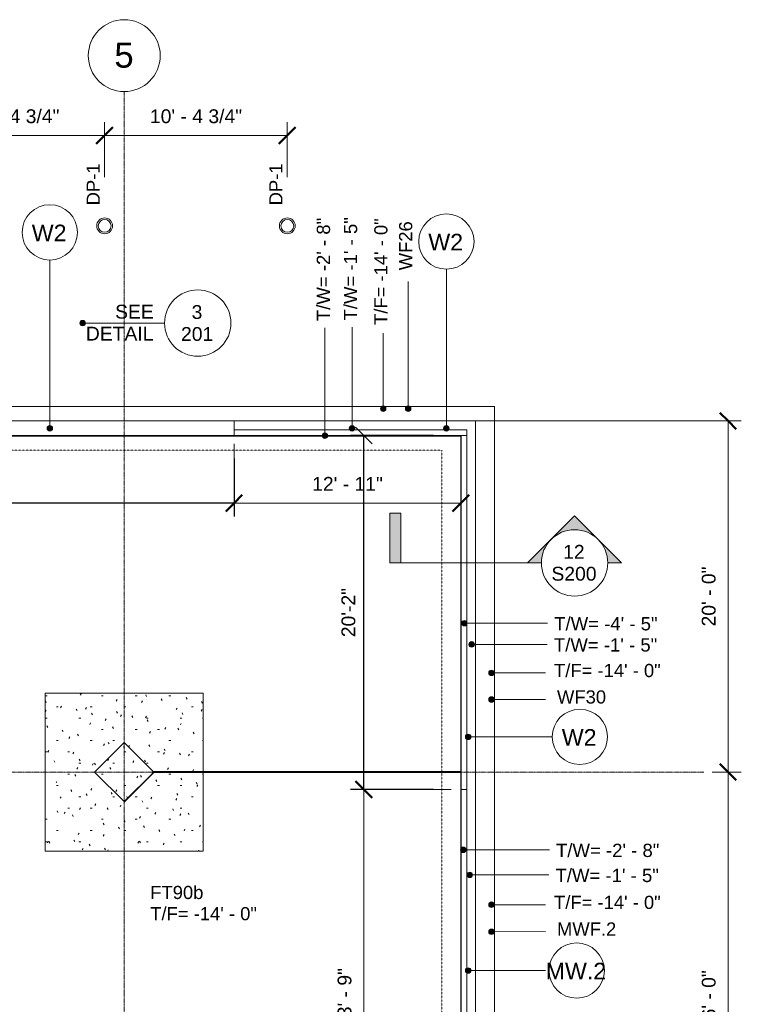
# Model space of a CAD drawing. Header units: inches. Extents: x -4126 to -1638, y 141 to 12362.
# Tile 15 of 15: x -2245 to -1752, y 11688 to 12362. Entities that reach past the tile are written whole.
import ezdxf

# ---------------------------------------------------------------- set-up
doc = ezdxf.new("R2010")
doc.units = ezdxf.units.IN
doc.header["$MEASUREMENT"] = 0
doc.linetypes.add('Aligning Line 1_8_', pattern=[0.25, 0.125, -0.125])
doc.linetypes.add('Línea de rejilla', pattern=[0.875, 0.5, -0.125, 0.125, -0.125])
for name, color, linetype, lineweight in [('A-ANNO-DIMS', 7, 'Continuous', 9), ('A-ANNO-DIMS-96', 7, 'Continuous', 9), ('A-ANNO-DIMS_corr', 7, 'Continuous', 9), ('A-ANNO-NOTE', 7, 'Continuous', 9), ('A-DETL-GENF', 7, 'Continuous', 9), ('A-FLOR', 7, 'Continuous', 9), ('A-WALL', 7, 'Continuous', 9), ('A-WALL-IDEN', 7, 'Continuous', 9), ('G-ANNO-DIMS', 7, 'Continuous', 9), ('S-FNDN', 7, 'Continuous', 9), ('S-FNDN-IDEN', 7, 'Continuous', 9), ('S-GRID', 7, 'Continuous', 9), ('S-GRID-IDEN', 7, 'Continuous', 9)]:
    doc.layers.add(name, color=color, linetype=linetype, lineweight=lineweight)
doc.styles.add('Arial', font='Arial.ttf', dxfattribs={"height": 9.448819})
doc.styles.add('Arial_1', font='arial.ttf', dxfattribs={"height": 17.007874})
doc.styles.add('Arial_2', font='arial.ttf', dxfattribs={"height": 9})
doc.styles.add('Arial_3', font='arial.ttf', dxfattribs={"height": 9.070866})
doc.styles.add('Arial_4', font='arial.ttf', dxfattribs={"height": 11.338583})
doc.dimstyles.new('Diagonal_-_Arial_2_5_mm', dxfattribs={"dimscale": 12, "dimtxt": 9.640246, "dimasz": 0.944882, "dimexe": 0.755906, "dimexo": 0.472441, "dimgap": 0.472441, "dimtad": 1, "dimdec": 4, "dimrnd": 0.0625, "dimzin": 1, "dimdsep": 46, "dimlunit": 4, "dimtxsty": 'Arial', "dimblk1": 'OBLIQUE', "dimblk2": 'OBLIQUE', "dimsah": 1, "dimcen": 0.09, "dimazin": 0, "dimtfac": 1, "dimtdec": 4, "dimtix": 1, "dimtmove": 0, "dimatfit": 3, "dimfxl": 1, "dimtvp": 1, "dimtfill": 1, "dimfrac": 2, "dimtolj": 1, "dimtzin": 0, "dimarcsym": 2})
doc.dimstyles.new('Diagonal_-_Arial_2_5_rounding', dxfattribs={"dimscale": 12, "dimtxt": 9.640246, "dimasz": 0.944882, "dimexe": 0.755906, "dimexo": 0.472441, "dimgap": 0.472441, "dimtad": 1, "dimrnd": 0.25, "dimzin": 1, "dimdsep": 46, "dimlunit": 4, "dimtxsty": 'Arial', "dimblk1": 'OBLIQUE', "dimblk2": 'OBLIQUE', "dimsah": 1, "dimcen": 0.09, "dimazin": 0, "dimtfac": 1, "dimtdec": 4, "dimtix": 1, "dimtmove": 0, "dimatfit": 3, "dimfxl": 1, "dimtvp": 1, "dimtfill": 1, "dimfrac": 2, "dimtolj": 1, "dimtzin": 0, "dimarcsym": 2})

# ---------------------------------------------------------------- blocks, each defined once
blk = doc.blocks.new('Zapata-Rectangular - 9_0x9_0x1_8-V3-FOUNDATION PLAN 01')
at = {"layer": 'S-FNDN'}
h = blk.add_hatch(dxfattribs=at)
h.set_pattern_fill('FP_5', color=256, style=0, pattern_type=2)
h.set_pattern_definition([(0, (2173.324, -11847.189), (30.72, 7.68), [1.267, -21.773, 1.267, -21.773, -122.88]), (0, (2173.324, -11847.189), (30.72, 7.68), [-46.08, 1.267, -44.813, 1.267, -21.773, -53.76]), (0, (2173.324, -11847.189), (30.72, 7.68), [-115.2, 1.267, -14.093, 1.267, -37.133]), (120, (2184.844, -11843.349), (-22.011075, 22.7643004), [1.267, -21.773, 1.267, -21.773, -122.88]), (120, (2184.844, -11843.349), (-22.011075, 22.7643004), [-46.08, 1.267, -44.813, 1.267, -21.773, -53.76]), (120, (2184.844, -11843.349), (-22.011075, 22.7643004), [-115.2, 1.267, -14.093, 1.267, -37.133]), (240, (2188.684, -11827.989), (-8.708925, -30.4443004), [1.267, -21.773, 1.267, -21.773, -122.88]), (240, (2188.684, -11827.989), (-8.708925, -30.4443004), [-46.08, 1.267, -44.813, 1.267, -21.773, -53.76]), (240, (2188.684, -11827.989), (-8.708925, -30.4443004), [-115.2, 1.267, -14.093, 1.267, -37.133])])
h.paths.add_polyline_path([(54, 54), (54, -54), (-54, -54), (-54, 54)], flags=0)
at = {"layer": 'S-FNDN', "linetype": 'Aligning Line 1_8_'}
for p, q in [((54, 54), (-54, 54)), ((-54, 54), (-54, -54)), ((-54, -54), (-54, 54)), ((-54, 54), (54, 54)), ((-54, 54), (-54, 54)), ((54, -54), (54, 54)), ((54, 54), (54, -54)), ((54, 54), (54, 54)), ((-54, -54), (54, -54)), ((54, -54), (-54, -54)), ((-54, -54), (-54, -54)), ((54, -54), (54, -54))]:
    blk.add_line(p, q, dxfattribs=at)
blk = doc.blocks.new('316600 - Special Foundations - Diamond Pier - Generic - 316600 - Special Foundations - Diamond Pier - Generic-562664-FOUNDATION PLAN 01')
at = {"layer": 'S-FNDN'}
for radius in [5.41, 4.38]:
    blk.add_circle((0, 0), radius, dxfattribs=at)
blk = doc.blocks.new('DETAIL_1 - DETAIL_1-617838-FOUNDATION PLAN 01')
at = {"layer": 'A-DETL-GENF'}
h = blk.add_hatch(color=256, dxfattribs=at)
edge = h.paths.add_edge_path(flags=0)
edge.add_arc((56, 0), 1.88, 0, 180)
edge.add_arc((56, 0), 1.88, 180, 360)
blk.add_line((0, 0), (56, 0), dxfattribs=at)
blk.add_circle((-22.68, 0), 22.68, dxfattribs=at)
for start, end in [(0, 180), (180, 360)]:
    blk.add_arc((56, 0), 1.88, start, end, dxfattribs=at)
blk = doc.blocks.new('SECTION - SECTION-602608-FOUNDATION PLAN 01')
at = {"layer": 'A-DETL-GENF'}
h = blk.add_hatch(color=256, dxfattribs=at)
edge = h.paths.add_edge_path(flags=0)
edge.add_line((-22.68, -32.07), (-54.75, 0))
edge.add_line((-54.75, 0), (-45.35, 0))
edge.add_arc((-22.68, 0), 22.68, 180, 360)
edge.add_line((0, 0), (9.39, 0))
edge.add_line((9.39, 0), (-22.68, -32.07))
blk.add_hatch(color=256, dxfattribs=at).paths.add_polyline_path([(103.56, -34.02), (96, -34.02), (96, 0), (103.56, 0)], flags=0)
for p, q in [((-45.35, 0), (-54.75, 0)), ((-54.75, 0), (-22.68, -32.07)), ((-45.35, 0), (-54.75, 0)), ((-54.75, 0), (-22.68, -32.07)), ((-22.68, -32.07), (9.39, 0)), ((-22.68, -32.07), (9.39, 0)), ((0, 0), (96, 0)), ((9.39, 0), (0, 0)), ((9.39, 0), (0, 0)), ((103.56, 0), (96, 0)), ((96, 0), (96, -34.02)), ((103.56, 0), (96, 0)), ((96, 0), (96, -34.02)), ((103.56, -34.02), (103.56, 0)), ((103.56, -34.02), (103.56, 0)), ((96, -34.02), (103.56, -34.02)), ((96, -34.02), (103.56, -34.02))]:
    blk.add_line(p, q, dxfattribs=at)
blk.add_circle((-22.68, 0), 22.68, dxfattribs=at)
blk.add_arc((-22.68, 0), 22.68, 180, 360, dxfattribs=at)
blk = doc.blocks.new('Rejilla - Extremo inicial de rejilla - Círculo-11506-FOUNDATION PLAN 01')
at = {"layer": 'S-GRID-IDEN', "color": 253, "true_color": 0xaaaaaa}
blk.add_circle((0, 0), 0.2559, dxfattribs=at)
blk = doc.blocks.new('DIMBLOCK11-FOUNDATION PLAN 01')
at = {"layer": 'A-ANNO-DIMS-96', "lineweight": 50}
for p, q in [((-1760.81, 11847.19), (-1766.47, 11852.86)), ((-1760.81, 11847.19), (-1755.14, 11841.52)), ((-1760.81, 11535.19), (-1766.47, 11540.86)), ((-1760.81, 11535.19), (-1755.14, 11529.52))]:
    blk.add_line(p, q, dxfattribs=at)
at = {"layer": 'A-ANNO-DIMS-96'}
for p, q in [((-1771.58, 11847.19), (-1751.73, 11847.19)), ((-1760.81, 11847.19), (-1771.58, 11847.19)), ((-1760.81, 11535.19), (-1760.81, 11847.19)), ((-1771.58, 11535.19), (-1751.73, 11535.19)), ((-1760.81, 11535.19), (-1771.58, 11535.19))]:
    blk.add_line(p, q, dxfattribs=at)
at = {"layer": 'A-ANNO-DIMS-96', "color": 0, "insert": (-1778.74, 11670.72), "char_height": 9.449, "width": 49.1208, "attachment_point": 1, "rotation": 90, "line_spacing_factor": 0.941778, "style": 'Arial', "bg_fill": 3, "box_fill_scale": 1.25, "bg_fill_color": 256, "bg_fill_true_color": 13158600, "bg_fill_transparency": 0}
blk.add_mtext('26\' - 0"', dxfattribs=at)
blk = doc.blocks.new('_Oblique')
at = {"color": 0, "linetype": 'ByBlock', "lineweight": -2}
blk.add_line((-0.5, -0.5), (0.5, 0.5), dxfattribs=at)
blk = doc.blocks.new('DIMBLOCK25-FOUNDATION PLAN 01')
at = {"layer": 'A-ANNO-DIMS-96', "lineweight": 50}
for p, q in [((-1760.81, 12087.19), (-1766.47, 12092.86)), ((-1760.81, 12087.19), (-1755.14, 12081.52)), ((-1760.81, 11847.19), (-1766.47, 11852.86)), ((-1760.81, 11847.19), (-1755.14, 11841.52))]:
    blk.add_line(p, q, dxfattribs=at)
at = {"layer": 'A-ANNO-DIMS-96'}
for p, q in [((-1933.65, 12087.19), (-1751.73, 12087.19)), ((-1760.81, 12087.19), (-1933.65, 12087.19)), ((-1760.81, 11847.19), (-1760.81, 12087.19)), ((-1771.58, 11847.19), (-1751.73, 11847.19)), ((-1760.81, 11847.19), (-1771.58, 11847.19))]:
    blk.add_line(p, q, dxfattribs=at)
at = {"layer": 'A-ANNO-DIMS-96', "color": 0, "insert": (-1778.74, 11946.72), "char_height": 9.449, "width": 49.1208, "attachment_point": 1, "rotation": 90, "line_spacing_factor": 0.941778, "style": 'Arial', "bg_fill": 3, "box_fill_scale": 1.25, "bg_fill_color": 256, "bg_fill_true_color": 13158600, "bg_fill_transparency": 0}
blk.add_mtext('20\' - 0"', dxfattribs=at)
blk = doc.blocks.new('Wall Type - Familia4-287244-FOUNDATION PLAN 01')
at = {"layer": 'A-WALL-IDEN'}
blk.add_circle((0, 0), 0.1969, dxfattribs=at)
blk = doc.blocks.new('DIMBLOCK31-FOUNDATION PLAN 01')
at = {"layer": 'A-ANNO-DIMS-96'}
for p, q in [((-1949.99, 11835.19), (-2018.69, 11835.19)), ((-2009.61, 11550.19), (-2009.61, 11835.19)), ((-2009.61, 11835.19), (-1949.99, 11835.19)), ((-1949.99, 11550.19), (-2018.69, 11550.19)), ((-2009.61, 11550.19), (-1949.99, 11550.19))]:
    blk.add_line(p, q, dxfattribs=at)
at = {"layer": 'A-ANNO-DIMS-96', "lineweight": 50}
for p, q in [((-2009.61, 11835.19), (-2015.28, 11840.86)), ((-2009.61, 11835.19), (-2003.95, 11829.52)), ((-2009.61, 11550.19), (-2015.28, 11555.86)), ((-2009.61, 11550.19), (-2003.95, 11544.52))]:
    blk.add_line(p, q, dxfattribs=at)
at = {"layer": 'A-ANNO-DIMS-96', "color": 0, "insert": (-2027.55, 11672.22), "char_height": 9.449, "width": 49.1208, "attachment_point": 1, "rotation": 90, "line_spacing_factor": 0.941778, "style": 'Arial', "bg_fill": 3, "box_fill_scale": 1.25, "bg_fill_color": 256, "bg_fill_true_color": 13158600, "bg_fill_transparency": 0}
blk.add_mtext('23\' - 9"', dxfattribs=at)
blk = doc.blocks.new('DIMBLOCK32-FOUNDATION PLAN 01')
at = {"layer": 'A-ANNO-DIMS-96'}
for p, q in [((-2098.32, 12071.52), (-2098.32, 12021.91)), ((-2098.32, 12030.98), (-2098.32, 12071.52)), ((-2098.32, 12030.98), (-1943.32, 12030.98)), ((-1943.32, 12033.33), (-1943.32, 12021.91)), ((-1943.32, 12030.98), (-1943.32, 12033.33))]:
    blk.add_line(p, q, dxfattribs=at)
at = {"layer": 'A-ANNO-DIMS-96', "lineweight": 50}
for p, q in [((-2098.32, 12030.98), (-2092.65, 12036.65)), ((-1943.32, 12030.98), (-1937.65, 12036.65)), ((-2098.32, 12030.98), (-2103.99, 12025.31)), ((-1943.32, 12030.98), (-1948.99, 12025.31))]:
    blk.add_line(p, q, dxfattribs=at)
at = {"layer": 'A-ANNO-DIMS-96', "color": 0, "insert": (-2044.92, 12048.92), "char_height": 9.449, "width": 57.8415, "attachment_point": 1, "line_spacing_factor": 0.941778, "style": 'Arial', "bg_fill": 3, "box_fill_scale": 1.25, "bg_fill_color": 256, "bg_fill_true_color": 13158600, "bg_fill_transparency": 0}
blk.add_mtext('12\' - 11"', dxfattribs=at)
blk = doc.blocks.new('DIMBLOCK48-FOUNDATION PLAN 01')
at = {"layer": 'A-ANNO-DIMS-96'}
for p, q in [((-2311.52, 12253.97), (-2311.52, 12291.4)), ((-2186.72, 12253.97), (-2186.72, 12291.4)), ((-2311.52, 12282.33), (-2186.72, 12282.33)), ((-2311.52, 12282.33), (-2311.52, 12253.97)), ((-2186.72, 12282.33), (-2186.72, 12253.97))]:
    blk.add_line(p, q, dxfattribs=at)
at = {"layer": 'A-ANNO-DIMS-96', "lineweight": 50}
for p, q in [((-2311.52, 12282.33), (-2305.85, 12288)), ((-2186.72, 12282.33), (-2181.05, 12288)), ((-2311.52, 12282.33), (-2317.19, 12276.66)), ((-2186.72, 12282.33), (-2192.39, 12276.66))]:
    blk.add_line(p, q, dxfattribs=at)
at = {"layer": 'A-ANNO-DIMS-96', "color": 0, "insert": (-2280.57, 12300.27), "char_height": 9.4488, "width": 75.4609, "attachment_point": 1, "line_spacing_factor": 0.941778, "style": 'Arial', "bg_fill": 3, "box_fill_scale": 1.25, "bg_fill_color": 256, "bg_fill_true_color": 13158600, "bg_fill_transparency": 0}
blk.add_mtext('10\' - 4 3/4"', dxfattribs=at)
blk = doc.blocks.new('DIMBLOCK49-FOUNDATION PLAN 01')
at = {"layer": 'A-ANNO-DIMS-96'}
for p, q in [((-2186.72, 12253.97), (-2186.72, 12291.4)), ((-2061.92, 12253.97), (-2061.92, 12291.4)), ((-2186.72, 12282.33), (-2061.92, 12282.33)), ((-2186.72, 12282.33), (-2186.72, 12253.97)), ((-2061.92, 12282.33), (-2061.92, 12253.97))]:
    blk.add_line(p, q, dxfattribs=at)
at = {"layer": 'A-ANNO-DIMS-96', "lineweight": 50}
for p, q in [((-2186.72, 12282.33), (-2181.05, 12288)), ((-2061.92, 12282.33), (-2056.25, 12288)), ((-2186.72, 12282.33), (-2192.39, 12276.66)), ((-2061.92, 12282.33), (-2067.59, 12276.66))]:
    blk.add_line(p, q, dxfattribs=at)
at = {"layer": 'A-ANNO-DIMS-96', "color": 0, "insert": (-2155.77, 12300.27), "char_height": 9.4488, "width": 75.4609, "attachment_point": 1, "line_spacing_factor": 0.941778, "style": 'Arial', "bg_fill": 3, "box_fill_scale": 1.25, "bg_fill_color": 256, "bg_fill_true_color": 13158600, "bg_fill_transparency": 0}
blk.add_mtext('10\' - 4 3/4"', dxfattribs=at)
blk = doc.blocks.new('*D111')
at = {"layer": 'A-ANNO-DIMS_corr', "color": 0, "lineweight": -2}
for p, q in [((-1961.99, 12077.19), (-2018.69, 12077.19)), ((-2009.61, 11835.19), (-2009.61, 12077.19)), ((-1961.99, 11835.19), (-2018.69, 11835.19))]:
    blk.add_line(p, q, dxfattribs=at)
at = {"layer": 'Defpoints', "color": 0}
for p in [(-2009.61, 12077.19), (-1956.32, 12077.19), (-1956.32, 11835.19)]:
    blk.add_point(p, dxfattribs=at)
at = {"layer": 'A-ANNO-DIMS_corr', "color": 0, "lineweight": -2, "xscale": 11.33858267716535, "yscale": 11.33858267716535, "zscale": 11.33858267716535}
for p, rotation in [((-2009.61, 12077.19), 90), ((-2009.61, 11835.19), 270)]:
    blk.add_blockref('_Oblique', p, dxfattribs=dict(at, rotation=rotation))
at = {"layer": 'A-ANNO-DIMS_corr', "color": 0, "insert": (-2020.11, 11956.19), "char_height": 9.449, "attachment_point": 5, "rotation": 90, "style": 'Arial', "bg_fill": 3, "box_fill_scale": 1.25, "bg_fill_color": 256, "bg_fill_true_color": 13158600, "bg_fill_transparency": 0}
blk.add_mtext('\\A1;20\'-2"', dxfattribs=at)
blk = doc.blocks.new('*D112')
at = {"layer": 'A-ANNO-DIMS_corr', "color": 0, "lineweight": -2}
for p, q in [((-2520.32, 12061.52), (-2520.32, 12021.91)), ((-2098.32, 12061.52), (-2098.32, 12021.91)), ((-2098.32, 12030.98), (-2520.32, 12030.98))]:
    blk.add_line(p, q, dxfattribs=at)
at = {"layer": 'Defpoints', "color": 0}
for p in [(-2520.32, 12067.19), (-2098.32, 12067.19), (-2520.32, 12030.98)]:
    blk.add_point(p, dxfattribs=at)
at = {"layer": 'A-ANNO-DIMS_corr', "color": 0, "lineweight": -2, "xscale": 11.33858267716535, "yscale": 11.33858267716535, "zscale": 11.33858267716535, "rotation": 180}
blk.add_blockref('_Oblique', (-2520.32, 12030.98), dxfattribs=at)
at = {"layer": 'A-ANNO-DIMS_corr', "color": 0, "lineweight": -2, "xscale": 11.33858267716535, "yscale": 11.33858267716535, "zscale": 11.33858267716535}
blk.add_blockref('_Oblique', (-2098.32, 12030.98), dxfattribs=at)
at = {"layer": 'A-ANNO-DIMS_corr', "color": 0, "insert": (-2309.32, 12041.48), "char_height": 9.449, "attachment_point": 5, "style": 'Arial', "bg_fill": 3, "box_fill_scale": 1.25, "bg_fill_color": 256, "bg_fill_true_color": 13158600, "bg_fill_transparency": 0}
blk.add_mtext('\\A1;35\'-2"', dxfattribs=at)

msp = doc.modelspace()

# ---------------------------------------------------------------- hatches: boundary and pattern name
at = {"layer": 'A-WALL-IDEN'}
h = msp.add_hatch(color=256, dxfattribs=at)
edge = h.paths.add_edge_path(flags=0)
edge.add_arc((-2224.17338, 12082.1894), 1.875, 0, 360)
h = msp.add_hatch(color=256, dxfattribs=at)
edge = h.paths.add_edge_path(flags=0)
edge.add_arc((-1953.22695, 12082.1894), 1.875, 0, 360)
h = msp.add_hatch(color=256, dxfattribs=at)
edge = h.paths.add_edge_path(flags=0)
edge.add_arc((-1938.32374, 11711.46201), 1.875, 0, 360)
at = {"layer": 'G-ANNO-DIMS'}
h = msp.add_hatch(color=256, dxfattribs=at)
edge = h.paths.add_edge_path(flags=0)
edge.add_arc((-2017.67188, 12082.1894), 1.875, 0, 360)
h = msp.add_hatch(color=256, dxfattribs=at)
edge = h.paths.add_edge_path(flags=0)
edge.add_arc((-2036.2117, 12077.1894), 1.875, 0, 360)
h = msp.add_hatch(color=256, dxfattribs=at)
edge = h.paths.add_edge_path(flags=0)
edge.add_arc((-1940.89856, 11948.93884), 1.875, 0, 360)
h = msp.add_hatch(color=256, dxfattribs=at)
edge = h.paths.add_edge_path(flags=0)
edge.add_arc((-1935.94262, 11934.4438), 1.875, 0, 360)
h = msp.add_hatch(color=256, dxfattribs=at)
edge = h.paths.add_edge_path(flags=0)
edge.add_arc((-1941.71338, 11794.00303), 1.875, 0, 360)
h = msp.add_hatch(color=256, dxfattribs=at)
edge = h.paths.add_edge_path(flags=0)
edge.add_arc((-1937.2401, 11776.85615), 1.875, 0, 360)
at = {"layer": 'S-FNDN-IDEN'}
h = msp.add_hatch(color=256, dxfattribs=at)
edge = h.paths.add_edge_path(flags=0)
edge.add_arc((-1996.36286, 12095.58569), 1.875, 0, 360)
h = msp.add_hatch(color=256, dxfattribs=at)
edge = h.paths.add_edge_path(flags=0)
edge.add_arc((-1979.31651, 12095.58569), 1.875, 0, 360)
h = msp.add_hatch(color=256, dxfattribs=at)
edge = h.paths.add_edge_path(flags=0)
edge.add_arc((-1922.4416, 11914.98629), 1.875, 0, 360)
h = msp.add_hatch(color=256, dxfattribs=at)
edge = h.paths.add_edge_path(flags=0)
edge.add_arc((-1922.4416, 11896.7887), 1.875, 0, 360)
h = msp.add_hatch(color=256, dxfattribs=at)
edge = h.paths.add_edge_path(flags=0)
edge.add_arc((-1922.4416, 11756.45871), 1.875, 0, 360)
h = msp.add_hatch(color=256, dxfattribs=at)
edge = h.paths.add_edge_path(flags=0)
edge.add_arc((-1922.4416, 11737.99456), 1.875, 0, 360)

# ---------------------------------------------------------------- linework, layer by layer
at = {"layer": 'A-FLOR'}
for p, q in [((-2520.32374, 12077.1894), (-1943.32374, 12077.1894)), ((-1943.32374, 12076.83507), (-2520.32374, 12076.83507)), ((-1943.13624, 12077.1894), (-1943.13624, 9901.1894)), ((-2193.56638, 11847.1894), (-2173.32374, 11867.43204)), ((-2173.32374, 11867.43204), (-2153.0811, 11847.1894)), ((-2173.21238, 11826.8354), (-2193.56638, 11847.1894)), ((-2153.0811, 11847.1894), (-2173.32374, 11826.94676)), ((-2173.21238, 11826.8354), (-2152.85839, 11847.1894)), ((-2153.19245, 11847.30075), (-2153.0811, 11847.41211)), ((-2153.127, 11847.3662), (-2153.127, 11847.44285)), ((-2153.127, 11847.44285), (-1943.32374, 11847.44285)), ((-2153.127, 11847.44133), (-1943.32374, 11847.44133)), ((-2153.127, 11847.38625), (-2153.10696, 11847.38625)), ((-2153.11501, 11846.93277), (-1943.32374, 11846.93277)), ((-2153.0811, 11847.41211), (-2152.85839, 11847.1894)), ((-2153.05524, 11847.38625), (-1943.32374, 11847.38625)), ((-1943.32374, 11846.99255), (-2153.05524, 11846.99255)), ((-2153.03738, 11847.01041), (-1943.32374, 11847.01041)), ((-2153.02813, 11847.01965), (-1943.32374, 11847.01965)), ((-2153.02496, 11847.35597), (-1943.32374, 11847.35597)), ((-2153.02344, 11847.35445), (-1943.32374, 11847.35445)), ((-2153.01587, 11847.34688), (-1943.32374, 11847.34688)), ((-2153.01587, 11847.03192), (-1943.32374, 11847.03192)), ((-1943.32374, 11847.09729), (-2152.9505, 11847.09729)), ((-1943.32374, 11847.23284), (-2152.90183, 11847.23284)), ((-2152.90183, 11847.14596), (-1943.32374, 11847.14596))]:
    msp.add_line(p, q, dxfattribs=at)
at = {"layer": 'A-WALL'}
for p, q in [((-2098.32374, 12087.1894), (-1933.32374, 12087.1894)), ((-2098.32374, 12087.1894), (-2098.32374, 12081.1894)), ((-2098.32374, 12081.1894), (-1939.32374, 12081.1894)), ((-1939.32374, 12077.1894), (-1939.32374, 9897.1894)), ((-1943.32374, 11835.1894), (-1939.32374, 11835.1894))]:
    msp.add_line(p, q, dxfattribs=at)
at = {"layer": 'A-WALL-IDEN'}
for p, q in [((-2224.17338, 12082.1894), (-2224.17338, 12197.22406)), ((-1953.22695, 12082.1894), (-1953.22695, 12190.96654)), ((-1938.32374, 11711.46201), (-1885.39781, 11711.46201))]:
    msp.add_line(p, q, dxfattribs=at)
for centre in [(-2224.17338, 12082.1894), (-1953.22695, 12082.1894), (-1938.32374, 11711.46201)]:
    msp.add_circle(centre, 1.875, dxfattribs=at)
at = {"layer": 'G-ANNO-DIMS'}
for p, q in [((-2036.2117, 12077.1894), (-2036.2117, 12150.97657)), ((-2017.67188, 12082.1894), (-2017.67188, 12151.40635)), ((-1940.89856, 11948.93884), (-1884.06353, 11948.93884)), ((-1935.94262, 11934.4438), (-1884.28288, 11934.4438)), ((-1941.71338, 11794.00303), (-1882.83837, 11794.00303)), ((-1937.2401, 11776.85615), (-1883.17008, 11776.85615))]:
    msp.add_line(p, q, dxfattribs=at)
for centre in [(-2017.67188, 12082.1894), (-2036.2117, 12077.1894), (-1940.89856, 11948.93884), (-1935.94262, 11934.4438), (-1941.71338, 11794.00303), (-1937.2401, 11776.85615)]:
    msp.add_circle(centre, 1.875, dxfattribs=at)
at = {"layer": 'S-FNDN', "linetype": 'Aligning Line 1_8_'}
for p, q in [((-1920.32374, 12097.1894), (-3842.32374, 12097.1894)), ((-3842.32374, 12097.1894), (-1920.32374, 12097.1894)), ((-1920.32374, 10455.1894), (-1920.32374, 12097.1894)), ((-1920.32374, 12097.1894), (-1920.32374, 10455.1894)), ((-3806.32374, 12067.1894), (-1956.32374, 12067.1894)), ((-2536.32374, 12067.1894), (-1956.32374, 12067.1894)), ((-1956.32374, 12067.1894), (-1956.32374, 11550.1894)), ((-1956.32374, 12067.1894), (-1956.32374, 11550.1894))]:
    msp.add_line(p, q, dxfattribs=at)
at = {"layer": 'S-FNDN'}
for p, q in [((-2098.32374, 12087.1894), (-2520.32374, 12087.1894)), ((-1933.32374, 12087.1894), (-1933.32374, 12087.1894)), ((-1933.32374, 12087.1894), (-1933.32374, 9891.1894)), ((-2098.32374, 12081.1894), (-2098.32374, 12077.1894)), ((-1943.32374, 12077.1894), (-1943.32374, 9901.1894)), ((-1943.32374, 12077.1894), (-1939.32374, 12077.1894)), ((-1939.32374, 12077.1894), (-1939.32374, 12081.1894))]:
    msp.add_line(p, q, dxfattribs=at)
at = {"layer": 'S-FNDN-IDEN'}
for p, q in [((-1979.31651, 12095.58569), (-1979.31651, 12182.45745)), ((-1996.36286, 12095.58569), (-1996.36286, 12147.14219)), ((-1922.4416, 11914.98629), (-1885.39781, 11914.98629)), ((-1922.4416, 11896.7887), (-1885.39781, 11896.7887)), ((-1922.4416, 11756.45871), (-1885.39781, 11756.45871)), ((-1922.4416, 11737.99456), (-1885.39781, 11738.1174))]:
    msp.add_line(p, q, dxfattribs=at)
for centre in [(-1996.36286, 12095.58569), (-1979.31651, 12095.58569), (-1922.4416, 11914.98629), (-1922.4416, 11896.7887), (-1922.4416, 11756.45871), (-1922.4416, 11737.99456)]:
    msp.add_circle(centre, 1.875, dxfattribs=at)
at = {"layer": 'S-GRID', "color": 253, "linetype": 'Línea de rejilla', "true_color": 0xaaaaaa}
for p, q in [((-2173.32374, 9772.6103), (-2173.32374, 12312.41399)), ((-1777.2452, 11847.1894), (-4076.95, 11847.1894))]:
    msp.add_line(p, q, dxfattribs=at)

# ---------------------------------------------------------------- block references
at = {"layer": 'A-DETL-GENF', "rotation": 180}
for name, p in [('DETAIL_1 - DETAIL_1-617838-FOUNDATION PLAN 01', (-2145.76468, 12154.11853)), ('SECTION - SECTION-602608-FOUNDATION PLAN 01', (-1888.32374, 11990.1894))]:
    msp.add_blockref(name, p, dxfattribs=at)
at = {"layer": 'A-WALL-IDEN', "xscale": 95.99999999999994, "yscale": 95.99999999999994, "zscale": 95.99999999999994}
for p in [(-2224.17338, 12216.1217), (-1953.22695, 12209.86418), (-1864.18652, 11711.46201)]:
    msp.add_blockref('Wall Type - Familia4-287244-FOUNDATION PLAN 01', p, dxfattribs=at)
at = {"layer": 'S-FNDN'}
for p in [(-2186.72374, 12220.5894), (-2061.92374, 12220.5894)]:
    msp.add_blockref('316600 - Special Foundations - Diamond Pier - Generic - 316600 - Special Foundations - Diamond Pier - Generic-562664-FOUNDATION PLAN 01', p, dxfattribs=at)
at = {"layer": 'S-FNDN', "linetype": 'Aligning Line 1_8_'}
msp.add_blockref('Zapata-Rectangular - 9_0x9_0x1_8-V3-FOUNDATION PLAN 01', (-2173.32374, 11847.1894), dxfattribs=at)
at = {"layer": 'S-GRID-IDEN', "color": 253, "true_color": 0xaaaaaa, "xscale": 95.99999999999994, "yscale": 95.99999999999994, "zscale": 95.99999999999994}
msp.add_blockref('Rejilla - Extremo inicial de rejilla - Círculo-11506-FOUNDATION PLAN 01', (-2173.32374, 12336.98092), dxfattribs=at)

# ---------------------------------------------------------------- texts
at = {"layer": 'A-ANNO-NOTE', "attachment_point": 1, "style": 'Arial'}
for s, insert, char_height, width in [('SEE', (-2179.54631, 12166.63941), 9.448819, 31.815), ('3', (-2127.26676, 12166.40259), 9.44882, 8.787), ('DETAIL', (-2199.54631, 12151.63941), 9.448819, 56.055), ('201', (-2134.51676, 12151.40259), 9.448819, 26.361), ('12', (-1873.46006, 12002.47346), 9.448819, 17.574), ('S200', (-1881.46006, 11987.47346), 9.448819, 36.966)]:
    msp.add_mtext(s, dxfattribs=dict(at, insert=insert, char_height=char_height, width=width))
at = {"layer": 'A-WALL-IDEN', "char_height": 11.338583, "attachment_point": 1, "style": 'Arial_4'}
for s, insert, width in [('W2', (-2236.50278, 12221.43522), 30.3), ('W2', (-1965.55635, 12215.17771), 30.3), ('MW.2', (-1885.39781, 11716.77553), 51.813)]:
    msp.add_mtext(s, dxfattribs=dict(at, insert=insert, width=width))
at = {"layer": 'G-ANNO-DIMS', "char_height": 9.0708661, "width": 84.1789203, "attachment_point": 1, "rotation": 90, "line_spacing_factor": 0.941778, "style": 'Arial_3', "bg_fill": 3, "box_fill_scale": 1.25, "bg_fill_color": 256, "bg_fill_true_color": 13158600, "bg_fill_transparency": 0}
for s, insert in [('T/W= -1\' - 5"', (-2023.25335, 12155.90635)), ('T/W= -2\' - 8"', (-2041.79317, 12155.47657))]:
    msp.add_mtext(s, dxfattribs=dict(at, insert=insert))
at = {"layer": 'G-ANNO-DIMS', "char_height": 9.0708661, "width": 84.1789203, "attachment_point": 1, "line_spacing_factor": 0.941778, "style": 'Arial_3', "bg_fill": 3, "box_fill_scale": 1.25, "bg_fill_color": 256, "bg_fill_true_color": 13158600, "bg_fill_transparency": 0}
for s, insert in [('T/W= -1\' - 5"', (-1879.78288, 11938.6037)), ('T/W= -2\' - 8"', (-1878.33837, 11798.16292)), ('T/W= -1\' - 5"', (-1878.67008, 11781.01605))]:
    msp.add_mtext(s, dxfattribs=dict(at, insert=insert))
at = {"layer": 'S-FNDN-IDEN', "char_height": 9, "attachment_point": 1, "rotation": 90, "style": 'Arial_2'}
for s, insert, width in [('DP-1', (-2199.0273, 12234.61896), 35.148), ('DP-1', (-2074.2273, 12234.61896), 35.148), ('T/F= -14\' - 0"', (-2002.48168, 12152.86363), 89.082), ('WF26', (-1985.55816, 12190.20511), 41.511)]:
    msp.add_mtext(s, dxfattribs=dict(at, insert=insert, width=width))
at = {"layer": 'S-FNDN-IDEN', "char_height": 9, "attachment_point": 1, "style": 'Arial_2'}
for s, insert, width in [('T/F= -14\' - 0"', (-1879.67637, 11921.10511), 89.082), ('WF30', (-1877.65015, 11903.03036), 41.511), ('FT90b', (-2155.55733, 11769.35357), 44.238), ('T/F= -14\' - 0"', (-1879.67637, 11762.57752), 89.082), ('T/F= -14\' - 0"', (-2155.55733, 11754.85357), 89.082), ('MWF.2', (-1877.65015, 11744.35905), 50.298)]:
    msp.add_mtext(s, dxfattribs=dict(at, insert=insert, width=width))
at = {"layer": 'S-GRID-IDEN', "color": 253, "true_color": 0xaaaaaa, "insert": (-2180.07481, 12345.77083), "char_height": 17.00787, "width": 16.059, "attachment_point": 1, "style": 'Arial_1'}
msp.add_mtext('5', dxfattribs=at)

# ---------------------------------------------------------------- next in the draw order: texts
at = {"layer": 'G-ANNO-DIMS', "insert": (-1879.56353, 11953.09873), "char_height": 9.0708661, "width": 84.1789203, "attachment_point": 1, "line_spacing_factor": 0.941778, "style": 'Arial_3', "bg_fill": 3, "box_fill_scale": 1.25, "bg_fill_color": 256, "bg_fill_true_color": 13158600, "bg_fill_transparency": 0}
msp.add_mtext('T/W= -4\' - 5"', dxfattribs=at)

# ---------------------------------------------------------------- next in the draw order: dimensions: what is measured, and where the dimension line sits
at = {"layer": 'A-ANNO-DIMS'}
dim = msp.add_linear_dim(base=(-2186.72374, 12282.33027), p1=(-2311.52374, 12248.29786), p2=(-2186.72374, 12248.29786), dimstyle='Diagonal_-_Arial_2_5_rounding', override={"dimpost": '<>', "dimfxl": 124.8}, dxfattribs=at)
dim.commit()
dim.dimension.update_dxf_attribs({"geometry": 'DIMBLOCK48-FOUNDATION PLAN 01', "text_midpoint": (-2249.12374, 12292.88833)})
for base, p1, p2, override, picture, middle in [((-1760.805, 11847.1894), (-1777.2452, 11535.1894), (-1777.2452, 11847.1894), {"dimpost": '<>', "dimfxl": 312}, 'DIMBLOCK11-FOUNDATION PLAN 01', (-1771.2986, 11691.1894)), ((-2009.61461, 11835.1894), (-1944.32374, 11550.1894), (-1944.32374, 11835.1894), {"dimpost": '<>', "dimfxl": 285}, 'DIMBLOCK31-FOUNDATION PLAN 01', (-2020.11144, 11692.6894))]:
    dim = msp.add_linear_dim(base=base, p1=p1, p2=p2, angle=90, dimstyle='Diagonal_-_Arial_2_5_mm', override=override, dxfattribs=at)
    dim.commit()
    dim.dimension.update_dxf_attribs({"geometry": picture, "text_midpoint": middle})

# ---------------------------------------------------------------- next in the draw order: dimensions: what is measured, and where the dimension line sits
dim = msp.add_linear_dim(base=(-2061.92374, 12282.33027), p1=(-2186.72374, 12248.29786), p2=(-2061.92374, 12248.29786), dimstyle='Diagonal_-_Arial_2_5_rounding', override={"dimpost": '<>', "dimfxl": 124.8}, dxfattribs=at)
dim.commit()
dim.dimension.update_dxf_attribs({"geometry": 'DIMBLOCK49-FOUNDATION PLAN 01', "text_midpoint": (-2124.32374, 12292.88833)})
dim = msp.add_linear_dim(base=(-1760.805, 12087.1894), p1=(-1777.2452, 11847.1894), p2=(-1939.32374, 12087.1894), angle=90, dimstyle='Diagonal_-_Arial_2_5_mm', override={"dimpost": '<>', "dimfxl": 289.60223}, dxfattribs=at)
dim.commit()
dim.dimension.update_dxf_attribs({"geometry": 'DIMBLOCK25-FOUNDATION PLAN 01', "text_midpoint": (-1771.2986, 11967.1894)})

# ---------------------------------------------------------------- next in the draw order: hatches: boundary and pattern name
at = {"layer": 'A-WALL-IDEN'}
h = msp.add_hatch(color=256, dxfattribs=at)
edge = h.paths.add_edge_path(flags=0)
edge.add_arc((-1938.32374, 11871.23318), 1.875, 0, 360)

# ---------------------------------------------------------------- next in the draw order: linework, layer by layer
msp.add_line((-1938.32374, 11871.23318), (-1880.93834, 11871.23318), dxfattribs=at)
msp.add_circle((-1938.32374, 11871.23318), 1.875, dxfattribs=at)

# ---------------------------------------------------------------- next in the draw order: block references
at = {"layer": 'A-WALL-IDEN', "xscale": 95.99999999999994, "yscale": 95.99999999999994, "zscale": 95.99999999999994}
msp.add_blockref('Wall Type - Familia4-287244-FOUNDATION PLAN 01', (-1862.0407, 11871.23318), dxfattribs=at)

# ---------------------------------------------------------------- next in the draw order: texts
at = {"layer": 'A-WALL-IDEN', "insert": (-1874.37009, 11876.54671), "char_height": 11.338583, "width": 30.3, "attachment_point": 1, "style": 'Arial_4'}
msp.add_mtext('W2', dxfattribs=at)

# ---------------------------------------------------------------- next in the draw order: dimensions: what is measured, and where the dimension line sits
at = {"layer": 'A-ANNO-DIMS'}
dim = msp.add_linear_dim(base=(-1943.32374, 12030.97968), p1=(-2098.32374, 12077.1894), p2=(-1943.32374, 12038.99727), dimstyle='Diagonal_-_Arial_2_5_mm', override={"dimpost": '<>', "dimfxl": 159.635956}, dxfattribs=at)
dim.commit()
dim.dimension.update_dxf_attribs({"geometry": 'DIMBLOCK32-FOUNDATION PLAN 01', "text_midpoint": (-2020.82374, 12041.39272)})

# ---------------------------------------------------------------- next in the draw order: dimensions: what is measured, and where the dimension line sits
at = {"layer": 'A-ANNO-DIMS_corr'}
dim = msp.add_linear_dim(base=(-2009.61461, 12077.1894), p1=(-1956.32374, 11835.1894), p2=(-1956.32374, 12077.1894), angle=90, dimstyle='Diagonal_-_Arial_2_5_mm', override={"dimpost": '<>', "dimfxl": 285}, dxfattribs=at)
dim.commit()
dim.dimension.update_dxf_attribs({"geometry": '*D111', "text_midpoint": (-2020.10821, 11956.1894)})
dim = msp.add_linear_dim(base=(-2520.32374, 12030.97968), p1=(-2098.32374, 12067.1894), p2=(-2520.32374, 12067.1894), dimstyle='Diagonal_-_Arial_2_5_mm', override={"dimpost": '<>', "dimfxl": 285}, dxfattribs=at)
dim.commit()
dim.dimension.update_dxf_attribs({"geometry": '*D112', "text_midpoint": (-2309.32374, 12041.47651)})

doc.saveas('drawing.dxf')
